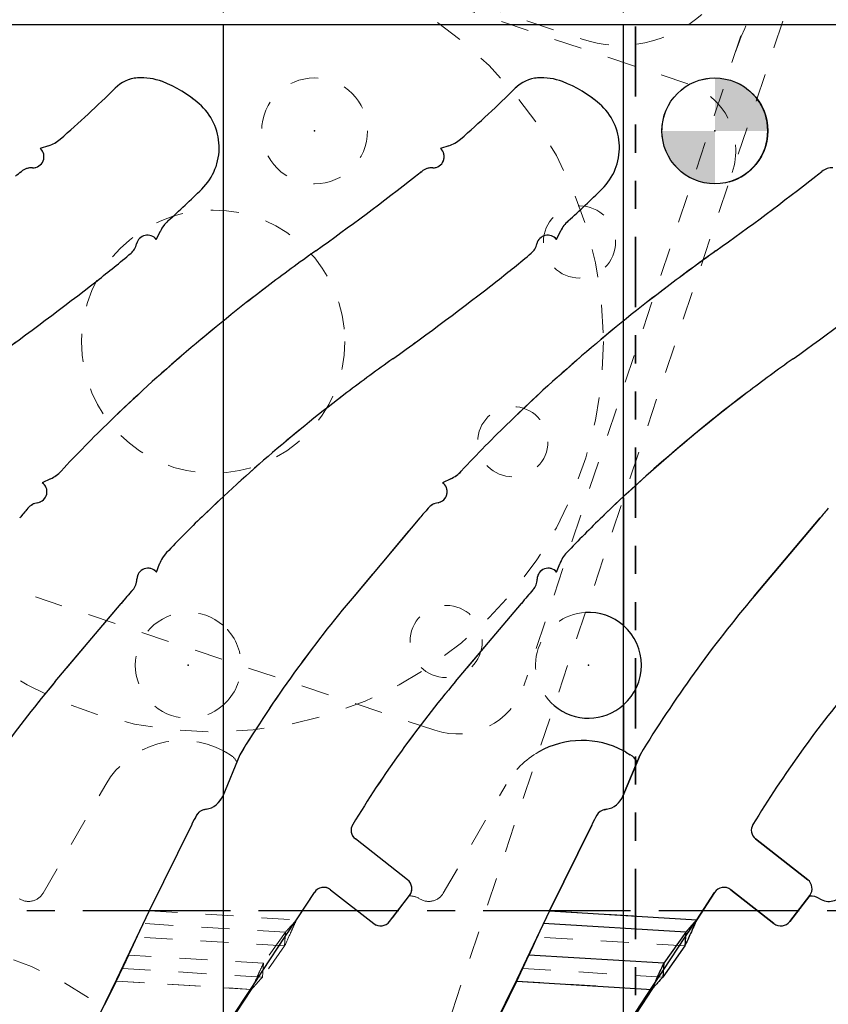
# Model space of a CAD drawing. Header units: inches. Extents: x 0.1 to 87.3, y 0.1 to 33.9.
# Tile 51 of 174: x 16.3 to 19.2, y 23.3 to 26.8. Entities that reach past the tile are written whole.
import ezdxf

# ---------------------------------------------------------------- set-up
doc = ezdxf.new("R2010")
doc.units = ezdxf.units.IN
doc.header["$MEASUREMENT"] = 0
doc.header["$PDSIZE"] = -1
for name, pattern in [('CENTERX2', [0.8, 0.5, -0.1, 0.1, -0.1]), ('DOT2', [0.025, 0, -0.025]), ('HIDDEN', [0.075, 0.05, -0.025]), ('PHANTOM', [0.5, 0.25, -0.05, 0.05, -0.05, 0.05, -0.05])]:
    doc.linetypes.add(name, pattern=pattern)
doc.layers.add('DIMENSIONS', color=171, linetype='Continuous')
doc.layers.add('NOTES', color=5, linetype='Continuous')
doc.layers.add('SECTION_VIEWS', color=7, linetype='PHANTOM', lineweight=35)
doc.styles.add('SLDTEXTSTYLE0', font='TXT', dxfattribs={"width": 0.75})
doc.dimstyles.new('SLDDIMSTYLE2', dxfattribs={"dimtxt": 0.125, "dimasz": 0.13, "dimexe": 0, "dimexo": 0.0625, "dimgap": 0.03125, "dimtad": 0, "dimtih": 1, "dimtoh": 1, "dimdec": 4, "dimrnd": 1e-09, "dimzin": 12, "dimdsep": 46, "dimtxsty": 'SLDTEXTSTYLE0', "dimsah": 1, "dimcen": 0.09, "dimadec": 0, "dimazin": 3, "dimtfac": 1, "dimtdec": 4, "dimtmove": 0, "dimatfit": 0, "dimfxl": 1, "dimfrac": 2, "dimtolj": 1, "dimtzin": 12, "dimarcsym": 0})

# ---------------------------------------------------------------- blocks, each defined once
blk = doc.blocks.new('_D_2')
at = {"layer": 'DIMENSIONS'}
for p, q in [((12.5015, 23.0091), (14.8356, 29.9995)), ((14.7961, 29.8809), (14.5589, 29.9601)), ((14.4803, 22.3483), (16.8145, 29.3387)), ((16.7749, 29.2202), (17.012, 29.141))]:
    blk.add_line(p, q, dxfattribs=at)
for points in [[(14.7961, 29.8809), (14.6791, 29.941), (14.6664, 29.9031)], [(16.7749, 29.2202), (16.8918, 29.16), (16.9045, 29.198)]]:
    blk.add_solid(points, dxfattribs=at)
at = {"layer": 'DIMENSIONS', "char_height": 0.125, "attachment_point": 1, "style": 'SLDTEXTSTYLE0'}
for s, insert in [('2.0862', (15.4376, 29.8422)), ('Min for tapping', (15.0732, 29.6438)), ('unit is 1.625"', (15.2164, 29.4454))]:
    blk.add_mtext(s, dxfattribs=dict(at, insert=insert))
blk = doc.blocks.new('SW_DOWELSYMBOL_22')
at = {"linetype": 'Continuous', "lineweight": 18}
h = blk.add_hatch(color=0, dxfattribs=at)
edge = h.paths.add_edge_path(flags=0)
edge.add_arc((0, 0), 0.1885, 0, 90)
edge.add_line((0, 0.1885), (0, 0))
edge.add_line((0, 0), (0.1885, 0))
h = blk.add_hatch(color=0, dxfattribs=at)
edge = h.paths.add_edge_path(flags=0)
edge.add_arc((0, 0), 0.1885, 180, 270)
edge.add_line((0, -0.1885), (0, 0))
edge.add_line((0, 0), (-0.1885, 0))
at = {"layer": 'NOTES', "color": 0}
blk.add_circle((0, 0), 0.1885, dxfattribs=at)

msp = doc.modelspace()

# ---------------------------------------------------------------- linework, layer by layer
at = {"color": 7, "linetype": 'DOT2', "lineweight": 18}
for p, q in [((20.29327, 30.55613), (18.84626, 26.22258)), ((16.59768, 27.26977), (18.30899, 26.69863)), ((18.68831, 26.53889), (16.70951, 27.19962)), ((19.00383, 27.08913), (18.10416, 24.39477)), ((17.02514, 20.76859), (18.84626, 26.22258)), ((17.78785, 24.23682), (15.53512, 24.98902))]:
    msp.add_line(p, q, dxfattribs=at)
at = {"color": 7, "linetype": 'CENTERX2'}
for p, q in [((17.03457, 23.59335), (17.03457, 29.90335)), ((18.45957, 23.59335), (18.45957, 29.90335)), ((17.03457, 23.59335), (15.60957, 23.59335)), ((17.03457, 17.28335), (17.03457, 23.59335)), ((18.45957, 23.59335), (17.03457, 23.59335)), ((19.88457, 23.59335), (18.45957, 23.59335)), ((18.45957, 17.28335), (18.45957, 23.59335))]:
    msp.add_line(p, q, dxfattribs=at)
at = {"color": 7, "linetype": 'Continuous'}
for p, q in [((17.03457, 26.74835), (15.60957, 26.74835)), ((17.03457, 20.43835), (17.03457, 26.74835)), ((18.45957, 26.74835), (17.03457, 26.74835)), ((17.03457, 20.43835), (17.03457, 26.74835)), ((19.88457, 26.74835), (18.45957, 26.74835)), ((18.45957, 20.43835), (18.45957, 26.74835)), ((18.45957, 20.43835), (18.45957, 26.74835)), ((16.41222, 26.31825), (16.38272, 26.30866)), ((17.83722, 26.31825), (17.80772, 26.30866)), ((16.7956, 25.98454), (16.81015, 26.01441)), ((18.2206, 25.98454), (18.23515, 26.01441)), ((16.41918, 25.1323), (16.38949, 25.11849)), ((17.84418, 25.1323), (17.81449, 25.11849)), ((17.73434, 24.99308), (17.49973, 24.71468)), ((19.15934, 24.99308), (18.92473, 24.71468)), ((16.79591, 24.80007), (16.80703, 24.82937)), ((18.22091, 24.80007), (18.23203, 24.82937)), ((16.436, 24.41024), (16.67061, 24.68863)), ((17.861, 24.41024), (18.09561, 24.68863)), ((17.09314, 24.14972), (17.03233, 24.00275)), ((18.51814, 24.14972), (18.45733, 24.00275)), ((16.9733, 23.95533), (16.96649, 23.95412)), ((18.3983, 23.95533), (18.39149, 23.95412)), ((16.9221, 23.90189), (16.77091, 23.5936)), ((18.3471, 23.90189), (18.19591, 23.5936)), ((17.69014, 23.70468), (17.5044, 23.8498)), ((19.11514, 23.70468), (18.9294, 23.8498)), ((17.41577, 23.66923), (17.57003, 23.54872)), ((18.84077, 23.66923), (18.99503, 23.54872)), ((17.2948, 23.56202), (17.35856, 23.65973)), ((17.62646, 23.55598), (17.69732, 23.6489)), ((18.7198, 23.56202), (18.78356, 23.65973)), ((19.05146, 23.55598), (19.12232, 23.6489)), ((16.77091, 23.5936), (16.65433, 23.34984)), ((17.25458, 23.50188), (17.2948, 23.56202)), ((18.19591, 23.5936), (18.07933, 23.34984)), ((18.67958, 23.50188), (18.7198, 23.56202)), ((17.17562, 23.38099), (17.25458, 23.50188)), ((18.60062, 23.38099), (18.67958, 23.50188)), ((17.13545, 23.32084), (17.17562, 23.38099)), ((18.56045, 23.32084), (18.60062, 23.38099)), ((16.65433, 23.34984), (16.43695, 22.90661)), ((17.06169, 23.2078), (17.13545, 23.32084)), ((18.07933, 23.34984), (17.86195, 22.90661)), ((18.48669, 23.2078), (18.56045, 23.32084))]:
    msp.add_line(p, q, dxfattribs=at)
at = {"color": 7, "linetype": 'HIDDEN', "lineweight": 18}
for p, q in [((17.03457, 26.74835), (15.60957, 26.74835)), ((17.03457, 26.74835), (17.03457, 25.69488)), ((19.02182, 26.74835), (17.03457, 26.74835)), ((17.03457, 25.69488), (17.03457, 26.74835)), ((18.45957, 25.69488), (18.45957, 26.74835)), ((18.45957, 26.74835), (18.45957, 25.69488)), ((16.38272, 26.30866), (16.41222, 26.31825)), ((16.38272, 26.30866), (16.41222, 26.31825)), ((17.80772, 26.30866), (17.83722, 26.31825)), ((17.80772, 26.30866), (17.83722, 26.31825)), ((16.81015, 26.01441), (16.7956, 25.98454)), ((16.7956, 25.98454), (16.81015, 26.01441)), ((18.23515, 26.01441), (18.2206, 25.98454)), ((18.2206, 25.98454), (18.23515, 26.01441)), ((16.38949, 25.11849), (16.41918, 25.1323)), ((16.38949, 25.11849), (16.41918, 25.1323)), ((17.81449, 25.11849), (17.84418, 25.1323)), ((17.81449, 25.11849), (17.84418, 25.1323)), ((17.03457, 24.60944), (17.03457, 25.06934)), ((17.03457, 25.06934), (17.03457, 24.60944)), ((18.45957, 25.0645), (18.45957, 25.06934)), ((18.45957, 25.06934), (18.45957, 25.0645)), ((16.07473, 24.71468), (16.30934, 24.99308)), ((16.07473, 24.71468), (16.30934, 24.99308)), ((17.49973, 24.71468), (17.73434, 24.99308)), ((17.49973, 24.71468), (17.73434, 24.99308)), ((16.80703, 24.82937), (16.79591, 24.80007)), ((16.80703, 24.82937), (16.79591, 24.80007)), ((18.23203, 24.82937), (18.22091, 24.80007)), ((18.23203, 24.82937), (18.22091, 24.80007)), ((16.67061, 24.68863), (16.436, 24.41024)), ((16.67061, 24.68863), (16.436, 24.41024)), ((18.09561, 24.68863), (17.861, 24.41024)), ((18.09561, 24.68863), (17.861, 24.41024)), ((17.03457, 24.16335), (17.03457, 24.32726)), ((17.03457, 24.32726), (17.03457, 24.16335)), ((17.04296, 24.15868), (17.05838, 24.14978)), ((17.03233, 24.00275), (17.09314, 24.14972)), ((17.08244, 24.12385), (17.09314, 24.14972)), ((16.39267, 23.65735), (16.61608, 24.0443)), ((17.81767, 23.65735), (18.04108, 24.0443)), ((16.96649, 23.95412), (16.9733, 23.95533)), ((16.77091, 23.5936), (16.9221, 23.90189)), ((17.5044, 23.8498), (17.69014, 23.70468)), ((17.5044, 23.8498), (17.69014, 23.70468)), ((17.57003, 23.54872), (17.41577, 23.66923)), ((17.35856, 23.65973), (17.2948, 23.56202)), ((17.69732, 23.6489), (17.62646, 23.55598)), ((17.69732, 23.6489), (17.69556, 23.64659)), ((16.72715, 23.50069), (16.77091, 23.5936)), ((16.77091, 23.5936), (16.74936, 23.54867)), ((16.77091, 23.5936), (17.2948, 23.56202)), ((16.77091, 23.5936), (17.2948, 23.56202)), ((18.19591, 23.5936), (18.7198, 23.56202)), ((17.25556, 23.51815), (16.74936, 23.54867)), ((17.25259, 23.46901), (16.72715, 23.50069)), ((17.25556, 23.51815), (17.17726, 23.4072)), ((17.25556, 23.51815), (17.25259, 23.46901)), ((18.67759, 23.46901), (18.15215, 23.50069)), ((17.25259, 23.46901), (17.17429, 23.35807)), ((16.65393, 23.34321), (16.69769, 23.43612)), ((17.17726, 23.4072), (16.69769, 23.43612)), ((16.67548, 23.38814), (17.17429, 23.35807)), ((17.17726, 23.4072), (17.17429, 23.35807)), ((18.10048, 23.38814), (18.59929, 23.35807)), ((16.43655, 22.89998), (16.65393, 23.34321)), ((16.65393, 23.34321), (17.13505, 23.3142)), ((17.13505, 23.3142), (16.65393, 23.34321)), ((18.56005, 23.3142), (18.07893, 23.34321)), ((17.13505, 23.3142), (17.06129, 23.20117))]:
    msp.add_line(p, q, dxfattribs=at)
at = {"color": 7, "linetype": 'Continuous', "lineweight": 25}
for p, q in [((21.30957, 26.74835), (19.02182, 26.74835)), ((18.45957, 24.60944), (18.45957, 25.0645)), ((18.45957, 25.0645), (18.45957, 24.60944)), ((18.92473, 24.71468), (19.15934, 24.99308)), ((18.92473, 24.71468), (19.15934, 24.99308)), ((18.45957, 24.16335), (18.45957, 24.32726)), ((18.45957, 24.32726), (18.45957, 24.16335)), ((18.46796, 24.15868), (18.48338, 24.14978)), ((18.45733, 24.00275), (18.51814, 24.14972)), ((18.50744, 24.12385), (18.51814, 24.14972)), ((18.39149, 23.95412), (18.3983, 23.95533)), ((18.19591, 23.5936), (18.3471, 23.90189)), ((18.9294, 23.8498), (19.11514, 23.70468)), ((18.9294, 23.8498), (19.11514, 23.70468)), ((18.99503, 23.54872), (18.84077, 23.66923)), ((18.78356, 23.65973), (18.7198, 23.56202)), ((19.12232, 23.6489), (19.05146, 23.55598)), ((19.12232, 23.6489), (19.12056, 23.64659)), ((18.19591, 23.5936), (18.17436, 23.54867)), ((18.19591, 23.5936), (18.7198, 23.56202)), ((18.68056, 23.51815), (18.17436, 23.54867)), ((18.68056, 23.51815), (18.60226, 23.4072)), ((18.68056, 23.51815), (18.67759, 23.46901)), ((18.67759, 23.46901), (18.59929, 23.35807)), ((18.07893, 23.34321), (18.12269, 23.43612)), ((18.60226, 23.4072), (18.12269, 23.43612)), ((18.60226, 23.4072), (18.59929, 23.35807)), ((17.86155, 22.89998), (18.07893, 23.34321)), ((18.07893, 23.34321), (18.56005, 23.3142)), ((18.56005, 23.3142), (18.48629, 23.20117))]:
    msp.add_line(p, q, dxfattribs=at)
at = {"color": 7, "linetype": 'HIDDEN', "lineweight": 18, "flags": 128}
msp.add_lwpolyline([(18.46192, 25.07153), (18.44531, 25.05599), (18.38382, 24.99738)], dxfattribs=at)
at = {"color": 7, "linetype": 'DOT2', "lineweight": 18}
for centre, radius in [((16.998, 25.62072), 1.39), ((16.998, 25.62072), 0.46875), ((18.30262, 25.97581), 0.1285), ((18.06508, 25.26442), 0.125), ((17.82755, 24.55303), 0.1285), ((15.88949, 22.3009), 1.1875)]:
    msp.add_circle(centre, radius, dxfattribs=at)
at = {"color": 7, "linetype": 'HIDDEN', "lineweight": 18}
msp.add_circle((17.35957, 26.37135), 0.1885, dxfattribs=at)
at = {"color": 7, "linetype": 'DOT2', "lineweight": 18}
for centre, radius, start, end in [((19.80489, 26.33079), 1, 132.58048, 161.53551), ((18.4475, 27.11362), 0.4375, 251.54363, 311.54363), ((18.60913, 26.30176), 0.25, 341.53551, 71.53551), ((17.86703, 24.47395), 0.25, 251.53551, 341.53551)]:
    msp.add_arc(centre, radius, start, end, dxfattribs=at)
at = {"color": 7, "linetype": 'Continuous'}
for centre, radius, start, end in [((16.73782, 26.43414), 0.12598, 94.32562, 134.89066), ((16.74376, 26.35563), 0.20472, 68.93993, 94.32562), ((16.65887, 26.13518), 0.44094, 48.8893, 68.93993), ((18.16282, 26.43414), 0.12598, 94.32562, 134.89066), ((18.16876, 26.35563), 0.20472, 68.93993, 94.32562), ((18.08387, 26.13518), 0.44094, 48.8893, 68.93993), ((13.87034, 29.31259), 3.93701, 311.01168, 314.89066), ((15.29534, 29.31259), 3.93701, 311.01168, 314.89066), ((16.81297, 26.31176), 0.20659, 314.43896, 48.8893), ((18.23797, 26.31176), 0.20659, 314.43896, 48.8893), ((16.37511, 26.43237), 0.12, 288.01559, 311.01168), ((17.80011, 26.43237), 0.12, 288.01559, 311.01168), ((16.35649, 26.27929), 0.03937, 267.89992, 48.23337), ((17.78149, 26.27929), 0.03937, 267.89992, 48.23337), ((13.87034, 29.31259), 3.93701, 307.99523, 308.39603), ((16.35285, 26.17999), 0.06, 87.89992, 128.39603), ((15.29534, 29.31259), 3.93701, 307.99523, 308.39603), ((17.77785, 26.17999), 0.06, 87.89992, 128.39603), ((16.72034, 29.31259), 3.93701, 307.99523, 308.39603), ((19.20285, 26.17999), 0.06, 87.89992, 128.39603), ((11.277, 34.45671), 10.46457, 305.563918, 307.995228), ((12.702, 34.45671), 10.46457, 305.563918, 307.995228), ((13.87034, 29.31259), 4.40945, 312.28834, 314.43896), ((15.29534, 29.31259), 4.40945, 312.28834, 314.43896), ((16.91803, 25.96185), 0.12, 132.28834, 154.02368), ((18.34303, 25.96185), 0.12, 132.28834, 154.02368), ((16.76428, 25.96069), 0.03937, 37.29102, 167.8675), ((18.18928, 25.96069), 0.03937, 37.29102, 167.8675), ((16.66713, 25.98158), 0.06, 310.0176, 347.8675), ((18.09213, 25.98158), 0.06, 310.0176, 347.8675), ((13.87034, 29.31259), 4.40945, 307.99523, 310.0176), ((21.91986, 19.57112), 7.83438, 125.563918, 127.145061), ((15.29534, 29.31259), 4.40945, 307.99523, 310.0176), ((23.34486, 19.57112), 7.83438, 125.563918, 127.145061), ((9.852, 34.45671), 10.93701, 305.563918, 307.995228), ((20.87401, 20.95172), 6.10236, 127.145061, 134.061083), ((11.277, 34.45671), 10.93701, 305.563918, 307.995228), ((22.29901, 20.95172), 6.10236, 127.145061, 134.061083), ((12.702, 34.45671), 10.93701, 305.563918, 307.995228), ((21.91986, 19.57112), 7.36193, 125.563918, 127.145061), ((23.34486, 19.57112), 7.36193, 125.563918, 127.145061), ((20.87401, 20.95172), 5.62992, 127.14506, 134.06108), ((22.29901, 20.95172), 5.62992, 127.14506, 134.06108), ((19.85278, 22.00699), 4.63386, 134.06108, 137.13185), ((21.27778, 22.00699), 4.63386, 134.06108, 137.13185), ((16.36857, 25.2411), 0.12, 294.94263, 317.13185), ((17.79357, 25.2411), 0.12, 294.94263, 317.13185), ((16.36717, 25.08606), 0.03937, 279.68943, 55.46338), ((17.79217, 25.08606), 0.03937, 279.68943, 55.46338), ((16.3839, 24.98811), 0.06, 99.68943, 139.32462), ((17.8089, 24.98811), 0.06, 99.68943, 139.32462), ((19.85278, 22.00699), 4.63386, 139.32462, 139.87884), ((21.27778, 22.00699), 4.63386, 139.32462, 139.87884), ((22.70278, 22.00699), 4.63386, 139.32462, 139.87884), ((19.85278, 22.00699), 4.16142, 134.06108, 136.54151), ((21.27778, 22.00699), 4.16142, 134.06108, 136.54151), ((16.91922, 24.78679), 0.12, 136.54151, 159.21791), ((18.34422, 24.78679), 0.12, 136.54151, 159.21791), ((16.76602, 24.77445), 0.03937, 40.60245, 178.93398), ((18.19102, 24.77445), 0.03937, 40.60245, 178.93398), ((16.66666, 24.77629), 0.06, 319.00349, 358.93398), ((18.09166, 24.77629), 0.06, 319.00349, 358.93398), ((19.85278, 22.00699), 4.16142, 139.00349, 139.87884), ((21.27778, 22.00699), 4.16142, 139.00349, 139.87884), ((20.98514, 21.77749), 4.55797, 139.87884, 148.63719), ((22.41014, 21.77749), 4.55797, 139.87884, 148.63719), ((19.56014, 21.77749), 4.08553, 139.87884, 148.67896), ((20.98514, 21.77749), 4.08553, 139.87884, 148.67896), ((22.41014, 21.77749), 4.08553, 139.87884, 148.67896), ((16.95957, 24.03286), 0.07874, 280.04228, 337.5211), ((18.38457, 24.03286), 0.07874, 280.04228, 337.5211), ((16.97325, 23.91595), 0.03877, 100.04254, 150.73675), ((18.39825, 23.91595), 0.03877, 100.04254, 150.73675), ((17.53316, 23.60221), 0.68059, 150.73651, 153.87492), ((18.95816, 23.60221), 0.68059, 150.73651, 153.87492), ((17.52863, 23.88082), 0.03937, 148.67896, 232), ((18.95363, 23.88082), 0.03937, 148.67896, 232), ((17.66552, 23.67316), 0.04, 322.66875, 52), ((19.09052, 23.67316), 0.04, 322.66875, 52), ((17.39153, 23.63821), 0.03937, 52, 146.87156), ((18.81653, 23.63821), 0.03937, 52, 146.87156), ((17.59465, 23.58024), 0.04, 232, 322.66875), ((19.01965, 23.58024), 0.04, 232, 322.66875)]:
    msp.add_arc(centre, radius, start, end, dxfattribs=at)
at = {"color": 7, "linetype": 'HIDDEN', "lineweight": 18}
for centre, radius, start, end in [((16.73782, 26.43414), 0.12598, 94.32562, 134.89066), ((16.73782, 26.43414), 0.12598, 94.32562, 134.89066), ((16.74376, 26.35563), 0.20472, 68.93993, 94.32562), ((16.74376, 26.35563), 0.20472, 68.93993, 94.32562), ((16.65887, 26.13518), 0.44094, 48.8893, 68.93993), ((16.65887, 26.13518), 0.44094, 48.8893, 68.93993), ((18.16282, 26.43414), 0.12598, 94.32562, 134.89066), ((18.16282, 26.43414), 0.12598, 94.32562, 134.89066), ((18.16876, 26.35563), 0.20472, 68.93993, 94.32562), ((18.16876, 26.35563), 0.20472, 68.93993, 94.32562), ((18.08387, 26.13518), 0.44094, 48.8893, 68.93993), ((18.08387, 26.13518), 0.44094, 48.8893, 68.93993), ((18.78457, 26.37135), 0.1885, 37.4526, 285.61841), ((13.87034, 29.31259), 3.93701, 311.01168, 314.89066), ((13.87034, 29.31259), 3.93701, 311.01168, 314.89066), ((15.29534, 29.31259), 3.93701, 311.01168, 314.89066), ((15.29534, 29.31259), 3.93701, 311.01168, 314.89066), ((16.81297, 26.31176), 0.20659, 314.43896, 48.8893), ((16.81297, 26.31176), 0.20659, 314.43896, 48.8893), ((18.23797, 26.31176), 0.20659, 314.43896, 48.8893), ((18.23797, 26.31176), 0.20659, 314.43896, 48.8893), ((16.37511, 26.43237), 0.12, 288.01559, 311.01168), ((16.37511, 26.43237), 0.12, 288.01559, 311.01168), ((17.80011, 26.43237), 0.12, 288.01559, 311.01168), ((17.80011, 26.43237), 0.12, 288.01559, 311.01168), ((16.35649, 26.27929), 0.03937, 267.89992, 48.23337), ((16.35649, 26.27929), 0.03937, 267.89992, 48.23337), ((17.78149, 26.27929), 0.03937, 267.89992, 48.23337), ((17.78149, 26.27929), 0.03937, 267.89992, 48.23337), ((13.87034, 29.31259), 3.93701, 307.99523, 308.39603), ((13.87034, 29.31259), 3.93701, 307.99523, 308.39603), ((16.35285, 26.17999), 0.06, 87.89992, 128.39603), ((16.35285, 26.17999), 0.06, 87.89992, 128.39603), ((15.29534, 29.31259), 3.93701, 307.99523, 308.39603), ((15.29534, 29.31259), 3.93701, 307.99523, 308.39603), ((17.77785, 26.17999), 0.06, 87.89992, 128.39603), ((17.77785, 26.17999), 0.06, 87.89992, 128.39603), ((11.277, 34.45671), 10.46457, 305.563918, 307.995228), ((11.277, 34.45671), 10.46457, 305.563918, 307.995228), ((13.87034, 29.31259), 4.40945, 312.28834, 314.43896), ((13.87034, 29.31259), 4.40945, 312.28834, 314.43896), ((15.29534, 29.31259), 4.40945, 312.28834, 314.43896), ((15.29534, 29.31259), 4.40945, 312.28834, 314.43896), ((16.91803, 25.96185), 0.12, 132.28834, 154.02368), ((16.91803, 25.96185), 0.12, 132.28834, 154.02368), ((18.34303, 25.96185), 0.12, 132.28834, 154.02368), ((18.34303, 25.96185), 0.12, 132.28834, 154.02368), ((16.76428, 25.96069), 0.03937, 37.29102, 167.8675), ((16.76428, 25.96069), 0.03937, 37.29102, 167.8675), ((18.18928, 25.96069), 0.03937, 37.29102, 167.8675), ((18.18928, 25.96069), 0.03937, 37.29102, 167.8675), ((16.66713, 25.98158), 0.06, 310.0176, 347.8675), ((16.66713, 25.98158), 0.06, 310.0176, 347.8675), ((18.09213, 25.98158), 0.06, 310.0176, 347.8675), ((18.09213, 25.98158), 0.06, 310.0176, 347.8675), ((13.87034, 29.31259), 4.40945, 307.99523, 310.0176), ((13.87034, 29.31259), 4.40945, 307.99523, 310.0176), ((21.91986, 19.57112), 7.83438, 125.563918, 127.145061), ((21.91986, 19.57112), 7.83438, 125.563918, 127.145061), ((15.29534, 29.31259), 4.40945, 307.99523, 310.0176), ((15.29534, 29.31259), 4.40945, 307.99523, 310.0176), ((23.34486, 19.57112), 7.83438, 125.979515, 127.145061), ((23.34486, 19.57112), 7.83438, 125.979515, 127.145061), ((9.852, 34.45671), 10.93701, 305.563918, 307.995228), ((9.852, 34.45671), 10.93701, 305.563918, 307.995228), ((20.87401, 20.95172), 6.10236, 127.145061, 134.061083), ((20.87401, 20.95172), 6.10236, 127.145061, 128.989073), ((11.277, 34.45671), 10.93701, 305.563918, 307.995228), ((11.277, 34.45671), 10.93701, 305.563918, 307.995228), ((22.29901, 20.95172), 6.10236, 127.145061, 134.061083), ((22.29901, 20.95172), 6.10236, 127.145061, 128.989073), ((20.87401, 20.95172), 6.10236, 128.989073, 134.061083), ((22.29901, 20.95172), 6.10236, 128.989073, 134.061083), ((21.91986, 19.57112), 7.36193, 125.563918, 127.145061), ((21.91986, 19.57112), 7.36193, 125.563918, 127.145061), ((20.87401, 20.95172), 5.62992, 127.14506, 134.06108), ((20.87401, 20.95172), 5.62992, 127.14506, 132.99777), ((19.85278, 22.00699), 4.63386, 134.06108, 137.13185), ((19.85278, 22.00699), 4.63386, 134.06108, 137.13185), ((21.27778, 22.00699), 4.63386, 134.06108, 137.13185), ((21.27778, 22.00699), 4.63386, 134.06108, 137.13185), ((16.36857, 25.2411), 0.12, 294.94263, 317.13185), ((16.36857, 25.2411), 0.12, 294.94263, 317.13185), ((17.79357, 25.2411), 0.12, 294.94263, 317.13185), ((17.79357, 25.2411), 0.12, 294.94263, 317.13185), ((16.36717, 25.08606), 0.03937, 279.68943, 55.46338), ((16.36717, 25.08606), 0.03937, 279.68943, 55.46338), ((17.79217, 25.08606), 0.03937, 279.68943, 55.46338), ((17.79217, 25.08606), 0.03937, 279.68943, 55.46338), ((16.3839, 24.98811), 0.06, 99.68943, 139.32462), ((16.3839, 24.98811), 0.06, 99.68943, 139.32462), ((20.87401, 20.95172), 5.62992, 132.99777, 134.06108), ((17.8089, 24.98811), 0.06, 99.68943, 139.32462), ((17.8089, 24.98811), 0.06, 99.68943, 139.32462), ((22.29901, 20.95172), 5.62992, 132.99777, 134.06108), ((19.85278, 22.00699), 4.63386, 139.32462, 139.87884), ((19.85278, 22.00699), 4.63386, 139.32462, 139.87884), ((21.27778, 22.00699), 4.63386, 139.32462, 139.87884), ((21.27778, 22.00699), 4.63386, 139.32462, 139.87884), ((19.85278, 22.00699), 4.16142, 134.06108, 136.54151), ((19.85278, 22.00699), 4.16142, 134.06108, 136.54151), ((21.27778, 22.00699), 4.16142, 134.06108, 136.54151), ((21.27778, 22.00699), 4.16142, 134.06108, 136.54151), ((16.91922, 24.78679), 0.12, 136.54151, 159.21791), ((16.91922, 24.78679), 0.12, 136.54151, 159.21791), ((18.34422, 24.78679), 0.12, 136.54151, 159.21791), ((18.34422, 24.78679), 0.12, 136.54151, 159.21791), ((16.76602, 24.77445), 0.03937, 40.60245, 178.93398), ((16.76602, 24.77445), 0.03937, 40.60245, 178.93398), ((18.19102, 24.77445), 0.03937, 40.60245, 178.93398), ((18.19102, 24.77445), 0.03937, 40.60245, 178.93398), ((16.66666, 24.77629), 0.06, 319.00349, 358.93398), ((16.66666, 24.77629), 0.06, 319.00349, 358.93398), ((18.09166, 24.77629), 0.06, 319.00349, 358.93398), ((18.09166, 24.77629), 0.06, 319.00349, 358.93398), ((19.85278, 22.00699), 4.16142, 139.00349, 139.87884), ((19.85278, 22.00699), 4.16142, 139.00349, 139.87884), ((21.27778, 22.00699), 4.16142, 139.00349, 139.87884), ((21.27778, 22.00699), 4.16142, 139.00349, 139.87884), ((20.98514, 21.77749), 4.55797, 139.87884, 148.63719), ((20.98514, 21.77749), 4.55797, 139.87884, 148.63719), ((16.90957, 24.46835), 0.1885, 48.46098, 311.53902), ((18.33457, 24.46835), 0.1885, 93.4146, 229.65641), ((16.90957, 24.46835), 0.1885, 311.53902, 48.46098), ((19.56014, 21.77749), 4.08553, 139.87884, 148.67896), ((19.56014, 21.77749), 4.08553, 139.87884, 148.67896), ((20.98514, 21.77749), 4.08553, 139.87884, 148.67896), ((20.98514, 21.77749), 4.08553, 139.87884, 148.67896), ((16.88671, 23.88805), 0.3125, 61.76031, 150), ((16.88671, 23.88805), 0.3125, 60, 61.76031), ((18.31171, 23.88805), 0.3125, 119.56765, 150), ((17.02838, 24.09782), 0.06, 25.71079, 60), ((16.95957, 24.03286), 0.07874, 280.04228, 337.5211), ((16.97325, 23.91595), 0.03877, 100.04254, 150.73675), ((17.53316, 23.60221), 0.68059, 150.73651, 153.87492), ((17.52863, 23.88082), 0.03937, 148.67896, 232), ((17.52863, 23.88082), 0.03937, 148.67896, 232), ((17.66552, 23.67316), 0.04, 322.66875, 52), ((17.66552, 23.67316), 0.04, 322.66875, 52), ((17.39153, 23.63821), 0.03937, 52, 146.87156), ((16.34071, 23.68735), 0.06, 236.94084, 330), ((17.70025, 23.58677), 0.06, 56.94084, 94.47907), ((17.76571, 23.68735), 0.06, 236.94084, 330), ((17.59465, 23.58024), 0.04, 232, 322.66875)]:
    msp.add_arc(centre, radius, start, end, dxfattribs=at)
at = {"color": 7, "linetype": 'Continuous', "lineweight": 25}
for centre, radius, start, end in [((18.78457, 26.37135), 0.1885, 0, 37.4526), ((18.78457, 26.37135), 0.1885, 285.61841, 0), ((16.72034, 29.31259), 3.93701, 307.99523, 308.39603), ((16.72034, 29.31259), 3.93701, 307.99523, 308.39603), ((19.20285, 26.17999), 0.06, 87.89992, 128.39603), ((19.20285, 26.17999), 0.06, 87.89992, 128.39603), ((12.702, 34.45671), 10.46457, 305.563918, 307.995228), ((12.702, 34.45671), 10.46457, 305.563918, 307.995228), ((23.34486, 19.57112), 7.83438, 125.563918, 125.979515), ((23.34486, 19.57112), 7.83438, 125.563918, 125.979515), ((12.702, 34.45671), 10.93701, 305.563918, 307.995228), ((12.702, 34.45671), 10.93701, 305.563918, 307.995228), ((23.34486, 19.57112), 7.36193, 125.563918, 127.145061), ((23.34486, 19.57112), 7.36193, 125.563918, 127.145061), ((22.29901, 20.95172), 5.62992, 127.14506, 132.99777), ((22.29901, 20.95172), 5.62992, 127.14506, 132.96511), ((22.70278, 22.00699), 4.63386, 139.32462, 139.87884), ((22.70278, 22.00699), 4.63386, 139.32462, 139.87884), ((22.41014, 21.77749), 4.55797, 139.87884, 148.63719), ((22.41014, 21.77749), 4.55797, 139.87884, 148.63719), ((18.33457, 24.46835), 0.1885, 48.46098, 93.4146), ((18.33457, 24.46835), 0.1885, 311.53902, 48.46098), ((22.41014, 21.77749), 4.08553, 139.87884, 148.67896), ((22.41014, 21.77749), 4.08553, 139.87884, 148.67896), ((18.33457, 24.46835), 0.1885, 229.65641, 311.53902), ((18.31171, 23.88805), 0.3125, 61.76031, 119.56765), ((18.31171, 23.88805), 0.3125, 60, 61.76031), ((18.45338, 24.09782), 0.06, 25.71079, 60), ((18.38457, 24.03286), 0.07874, 280.04228, 337.5211), ((18.39825, 23.91595), 0.03877, 100.04254, 150.73675), ((18.95816, 23.60221), 0.68059, 150.73651, 153.87492), ((18.95363, 23.88082), 0.03937, 148.67896, 232), ((18.95363, 23.88082), 0.03937, 148.67896, 232), ((19.09052, 23.67316), 0.04, 322.66875, 52), ((19.09052, 23.67316), 0.04, 322.66875, 52), ((18.81653, 23.63821), 0.03937, 52, 146.87156), ((19.12525, 23.58677), 0.06, 56.94084, 94.47907), ((19.19071, 23.68735), 0.06, 236.94084, 330), ((19.01965, 23.58024), 0.04, 232, 322.66875)]:
    msp.add_arc(centre, radius, start, end, dxfattribs=at)
at = {"color": 7, "linetype": 'HIDDEN', "lineweight": 18}
for points, knots in [([(17.2948, 23.56202), (17.2912, 23.55391), (17.28402, 23.5377), (17.26992, 23.5061), (17.25947, 23.48374), (17.25259, 23.46901)], [0, 0, 0, 0, 0.2546444, 0.5092889, 1, 1, 1, 1]), ([(17.2948, 23.56202), (17.28833, 23.5546), (17.27854, 23.54337), (17.26547, 23.52877), (17.25887, 23.5217), (17.25556, 23.51815)], [0, 0, 0, 0, 0.4934758, 0.7459171, 1, 1, 1, 1]), ([(16.74936, 23.54867), (16.74469, 23.53866), (16.72724, 23.50123), (16.71018, 23.46365), (16.69769, 23.43612)], [0, 0, 0, 0, 0.2674905, 1, 1, 1, 1]), ([(16.67548, 23.38814), (16.68055, 23.39901), (16.6973, 23.43493), (16.71427, 23.47255), (16.72646, 23.49919), (16.72715, 23.50069)], [0, 0, 0, 0, 0.2903836, 0.9598357, 1, 1, 1, 1]), ([(17.17726, 23.4072), (17.1737, 23.39966), (17.16658, 23.38456), (17.15252, 23.3536), (17.14199, 23.32984), (17.13505, 23.3142)], [0, 0, 0, 0, 0.2546444, 0.5092889, 1, 1, 1, 1]), ([(17.17429, 23.35807), (17.16785, 23.35109), (17.15811, 23.34055), (17.14502, 23.32563), (17.13838, 23.31802), (17.13505, 23.3142)], [0, 0, 0, 0, 0.4934758, 0.7459171, 1, 1, 1, 1])]:
    msp.add_open_spline(points, degree=3, knots=knots, dxfattribs=at)
at = {"color": 7, "linetype": 'Continuous', "lineweight": 25}
for points, knots in [([(18.7198, 23.56202), (18.7162, 23.55391), (18.70902, 23.5377), (18.69492, 23.5061), (18.68447, 23.48374), (18.67759, 23.46901)], [0, 0, 0, 0, 0.2546444, 0.5092889, 1, 1, 1, 1]), ([(18.7198, 23.56202), (18.71333, 23.5546), (18.70354, 23.54337), (18.69047, 23.52877), (18.68387, 23.5217), (18.68056, 23.51815)], [0, 0, 0, 0, 0.4934758, 0.7459171, 1, 1, 1, 1]), ([(18.17436, 23.54867), (18.16969, 23.53866), (18.15224, 23.50123), (18.13518, 23.46365), (18.12269, 23.43612)], [0, 0, 0, 0, 0.2674905, 1, 1, 1, 1]), ([(18.60226, 23.4072), (18.5987, 23.39966), (18.59158, 23.38456), (18.57752, 23.3536), (18.56699, 23.32984), (18.56005, 23.3142)], [0, 0, 0, 0, 0.2546444, 0.5092889, 1, 1, 1, 1]), ([(18.59929, 23.35807), (18.59285, 23.35109), (18.58311, 23.34055), (18.57002, 23.32563), (18.56338, 23.31802), (18.56005, 23.3142)], [0, 0, 0, 0, 0.4934758, 0.7459171, 1, 1, 1, 1])]:
    msp.add_open_spline(points, degree=3, knots=knots, dxfattribs=at)
at = {"color": 7, "linetype": 'Continuous'}
for p in [(17.35957, 26.37135), (18.78457, 26.37135), (16.90957, 24.46835), (18.33457, 24.46835)]:
    msp.add_point(p, dxfattribs=at)
at = {"layer": 'SECTION_VIEWS'}
msp.add_line((18.50137, 28.24348), (18.50137, 20.13995), dxfattribs=at)

# ---------------------------------------------------------------- block references
at = {"layer": 'NOTES'}
msp.add_blockref('SW_DOWELSYMBOL_22', (18.78457, 26.37135), dxfattribs=at)

# ---------------------------------------------------------------- dimensions: what is measured, and where the dimension line sits
at = {"layer": 'DIMENSIONS'}
dim = msp.add_linear_dim(base=(14.79605, 29.8809), p1=(14.46449, 22.3009), p2=(12.48567, 22.96164), angle=341.53551, text='<>\\PMin for tapping\\Punit is 1.625"', dimstyle='SLDDIMSTYLE2', dxfattribs=at)
dim.commit()
dim.dimension.update_dxf_attribs({"geometry": '_D_2', "text_midpoint": (15.69157, 29.58188), "dimtype": 160})

doc.saveas('drawing.dxf')
